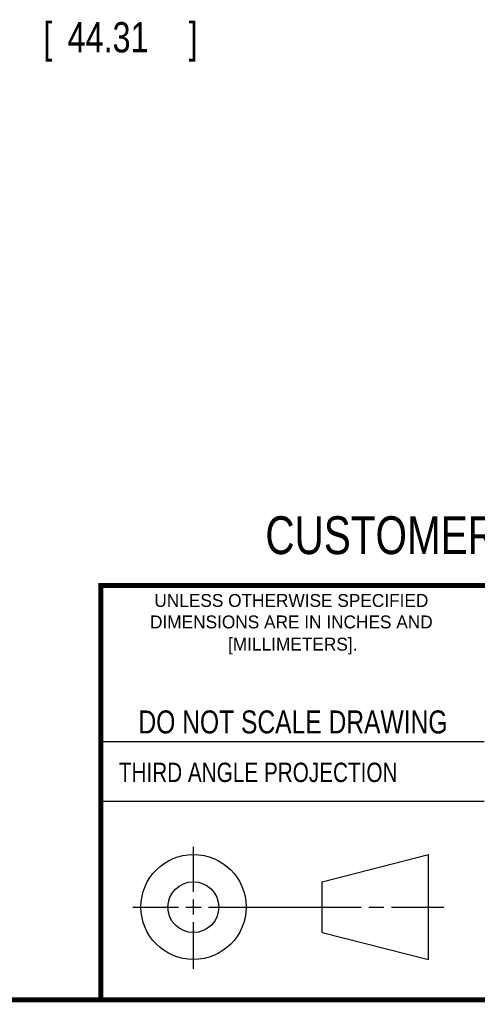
# Model space of a CAD drawing. Header units: inches. Extents: x 0.2 to 16.8, y 0.1 to 10.8.
# Tile 15 of 22: x 11.1 to 13, y 0.2 to 4.3. Entities that reach past the tile are written whole.
import ezdxf
from ezdxf.enums import TextEntityAlignment as Align

# ---------------------------------------------------------------- set-up
doc = ezdxf.new("R2010")
doc.units = ezdxf.units.IN
doc.header["$LTSCALE"] = 0.935
doc.header["$MEASUREMENT"] = 0
doc.layers.get('0').update_dxf_attribs({"linetype": 'CONTINUOUS'})
doc.layers.add('DIMENSIONS', color=7, linetype='CONTINUOUS')
doc.styles.get("Standard").update_dxf_attribs({"font": 'txt', "width": 0.8})
doc.dimstyles.new('DIMSTYLE_1', dxfattribs={"dimtxt": 0.125, "dimasz": 0.18, "dimexe": 0.18, "dimexo": 0.0625, "dimgap": 0.09, "dimtad": 0, "dimtih": 1, "dimtoh": 1, "dimdec": 3, "dimzin": 4, "dimdsep": 46, "dimtxsty": 'STANDARD', "dimblk": '_FILLED', "dimblk1": '_FILLED', "dimblk2": '_FILLED', "dimcen": 0.09, "dimadec": 0, "dimazin": 0, "dimtp": 0.01, "dimtm": 0.01, "dimtfac": 1, "dimtdec": 3, "dimtofl": 0, "dimtmove": 0, "dimatfit": 3, "dimldrblk": '_FILLED', "dimfxl": 1, "dimtolj": 1, "dimtzin": 4, "dimarcsym": 0})

# ---------------------------------------------------------------- blocks, each defined once
blk = doc.blocks.new('_FILLED')
at = {"color": 0, "linetype": 'BYBLOCK'}
blk.add_solid([(0, 0), (-1, 0.174), (-1, -0.174)], dxfattribs=at)
blk = doc.blocks.new('*D2')
at = {"layer": 'DIMENSIONS', "color": 2, "linetype": 'CONTINUOUS'}
for p, q in [((10.4396, 3.1926), (10.4396, 4.2357)), ((10.4396, 4.2357), (10.5571, 4.2357)), ((8.5409, 4.0648), (10.5646, 4.0648)), ((10.4396, 4.0648), (10.4396, 3.1926)), ((10.4396, 2.3203), (10.4396, 3.1926)), ((9.0108, 2.3203), (10.5646, 2.3203))]:
    blk.add_line(p, q, dxfattribs=at)
at = {"layer": 'DIMENSIONS', "color": 2, "linetype": 'CONTINUOUS', "xscale": 0.18, "yscale": 0.18, "zscale": 0.18}
for p, rotation in [((10.4396, 4.0648), 90), ((10.4396, 2.3203), 270)]:
    blk.add_blockref('_FILLED', p, dxfattribs=dict(at, rotation=rotation))
at = {"layer": 'DIMENSIONS', "color": 2, "linetype": 'CONTINUOUS', "width": 0.8}
for s, p in [('1.745', (10.6196, 4.1732)), ('[', (11.2446, 4.1732)), ('44.31', (11.3446, 4.1732)), (']', (11.8446, 4.1732))]:
    blk.add_text(s, height=0.125, dxfattribs=at).set_placement(p)

msp = doc.modelspace()

# ---------------------------------------------------------------- linework, layer by layer
at = {"color": 2, "linetype": 'CONTINUOUS'}
for p, q in [((11.482, 1.3265), (13.0653, 1.3265)), ((13.0653, 1.0776), (11.482, 1.0776)), ((11.8648, 0.7044), (11.8648, 0.8912)), ((11.8648, 0.6106), (11.8648, 0.6731)), ((11.6146, 0.6419), (11.8023, 0.6419)), ((11.8335, 0.6419), (11.896, 0.6419)), ((11.9273, 0.6419), (12.5575, 0.6419)), ((12.5888, 0.6419), (12.6513, 0.6419)), ((12.6825, 0.6419), (12.8983, 0.6419)), ((11.8648, 0.3866), (11.8648, 0.5794))]:
    msp.add_line(p, q, dxfattribs=at)
at = {"color": 7, "linetype": 'CONTINUOUS'}
for p, q in [((12.3963, 0.7462), (12.8358, 0.859)), ((12.8358, 0.4248), (12.8358, 0.859)), ((12.3963, 0.5362), (12.3963, 0.7462)), ((12.3963, 0.5362), (12.8358, 0.4248))]:
    msp.add_line(p, q, dxfattribs=at)
at = {"color": 7, "linetype": 'CONTINUOUS', "const_width": 0.02}
for points in [[(11.4718, 1.9702), (16.75, 1.9707)], [(11.482, 0.25), (11.482, 1.9707)], [(0.25, 0.2586), (16.75, 0.2586)]]:
    msp.add_lwpolyline(points, dxfattribs=at)
at = {"color": 7, "linetype": 'CONTINUOUS'}
for centre, radius in [((11.8648, 0.6419), 0.2171), ((11.8642, 0.6412), 0.105)]:
    msp.add_circle(centre, radius, dxfattribs=at)

# ---------------------------------------------------------------- texts
at = {"color": 7, "linetype": 'CONTINUOUS', "width": 0.8}
for s, height, p in [('CUSTOMER DRAWING', 0.15625, (13.0668, 2.1001)), ('DO NOT SCALE DRAWING', 0.095, (12.2754, 1.3592))]:
    msp.add_text(s, height=height, dxfattribs=at).set_placement(p, align=Align.CENTER)
at = {"color": 2, "linetype": 'CONTINUOUS'}
for s, p in [('UNLESS OTHERWISE SPECIFIED', (12.2688, 1.8819)), ('DIMENSIONS ARE IN INCHES AND', (12.2688, 1.7933)), ('[MILLIMETERS].', (12.2746, 1.7015))]:
    msp.add_text(s, height=0.053254, dxfattribs=at).set_placement(p, align=Align.CENTER)
at = {"color": 2, "linetype": 'CONTINUOUS', "width": 0.8}
msp.add_text('THIRD ANGLE PROJECTION', height=0.08, dxfattribs=at).set_placement((11.5564, 1.1584))

# ---------------------------------------------------------------- dimensions: what is measured, and where the dimension line sits
at = {"layer": 'DIMENSIONS', "color": 2, "linetype": 'CONTINUOUS'}
dim = msp.add_linear_dim(base=(10.4395817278, 4.0648346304), p1=(9.0108357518, 2.3203346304), p2=(8.5408913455, 4.0648346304), angle=90, dimstyle='DIMSTYLE_1', dxfattribs=at)
dim.commit()
dim.dimension.update_dxf_attribs({"geometry": '*D2', "text_midpoint": (11.2820817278, 4.2357202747), "dimtype": 160})

doc.saveas('drawing.dxf')
